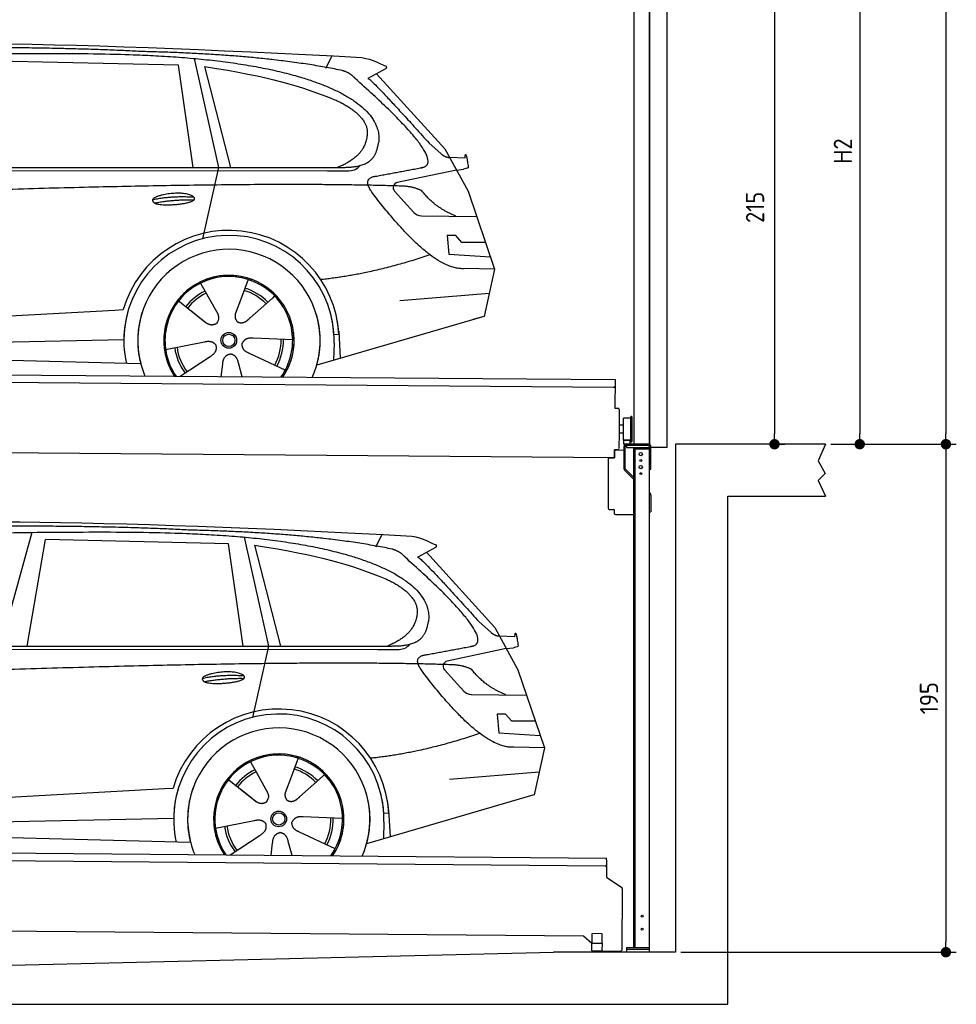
# Model space of a CAD drawing. Header units: millimetres. Extents: x -411 to 6777, y 0 to 6827.
# Tile 5 of 6: x 3183 to 6777, y 0 to 3780. Entities that reach past the tile are written whole.
import ezdxf

# ---------------------------------------------------------------- set-up
doc = ezdxf.new("R2010")
doc.units = ezdxf.units.MM
doc.layers.add('4', color=3, linetype='Continuous')
for name, color, linetype, lineweight in [('car', 10, 'Continuous', 25), ('Gebäude', 7, 'Continuous', 25), ('Plattform', 7, 'Continuous', 25), ('Ständer vorne', 7, 'Continuous', 25), ('Tor', 200, 'Continuous', 25)]:
    doc.layers.add(name, color=color, linetype=linetype, lineweight=lineweight)
doc.styles.get("Standard").update_dxf_attribs({"font": 'ISOCP.SHX'})
doc.dimstyles.new('GEN-ISO', dxfattribs={"dimscale": 20, "dimtxt": 3.5, "dimasz": 2, "dimexe": 2, "dimexo": 1, "dimgap": 1.5, "dimtad": 1, "dimdec": 1, "dimlfac": 0.1, "dimdsep": 46, "dimtxsty": 'STANDARD', "dimblk": 'PUNKT', "dimcen": 2, "dimclrd": 256, "dimclre": 256, "dimclrt": 2, "dimadec": 0, "dimazin": 0, "dimtp": 0.1, "dimtm": 0.1, "dimtfac": 0.71, "dimtdec": 1, "dimtmove": 2, "dimatfit": 3, "dimldrblk": 'PUNKT', "dimfxl": 2, "dimtolj": 1, "dimarcsym": 0})

# ---------------------------------------------------------------- blocks, each defined once
blk = doc.blocks.new('PUNKT')
at = {"layer": '4', "color": 0, "linetype": 'ByBlock'}
blk.add_line((-0.5, 0), (-1, 0), dxfattribs=at)
at = {"layer": '4', "color": 0, "linetype": 'ByBlock', "const_width": 0.5}
blk.add_lwpolyline([(-0.25, 0, 1), (0.25, 0, 1)], format="xyb", close=True, dxfattribs=at)
blk = doc.blocks.new('*D363')
at = {"layer": '4', "lineweight": -2, "transparency": 16777216}
for p, q in [((5720, 6000), (6776.9, 6000)), ((6736.9, 5960), (6736.9, 2190)), ((6295.4, 2150), (6776.9, 2150))]:
    blk.add_line(p, q, dxfattribs=at)
at = {"layer": 'Defpoints', "color": 0, "transparency": 16777216}
for p in [(5700, 6000), (6275.4, 2150), (6736.9, 2150)]:
    blk.add_point(p, dxfattribs=at)
at = {"layer": '4', "lineweight": -2, "transparency": 16777216, "xscale": 40, "yscale": 40, "zscale": 40}
for p, rotation in [((6736.9, 6000), 90), ((6736.9, 2150), 270)]:
    blk.add_blockref('PUNKT', p, dxfattribs=dict(at, rotation=rotation))
at = {"layer": '4', "color": 2, "transparency": 16777216, "insert": (6671.9, 4075), "char_height": 70, "attachment_point": 5, "rotation": 90}
blk.add_mtext('385', dxfattribs=at)
blk = doc.blocks.new('*D364')
at = {"layer": '4', "lineweight": -2, "transparency": 16777216}
for p, q in [((6295.4, 2150), (6776.9, 2150)), ((6736.9, 2110), (6736.9, 240)), ((5720, 200), (6776.9, 200))]:
    blk.add_line(p, q, dxfattribs=at)
at = {"layer": 'Defpoints', "color": 0, "transparency": 16777216}
for p in [(6275.4, 2150), (5700, 200), (6736.9, 200)]:
    blk.add_point(p, dxfattribs=at)
at = {"layer": '4', "lineweight": -2, "transparency": 16777216, "xscale": 40, "yscale": 40, "zscale": 40}
for p, rotation in [((6736.9, 2150), 90), ((6736.9, 200), 270)]:
    blk.add_blockref('PUNKT', p, dxfattribs=dict(at, rotation=rotation))
at = {"layer": '4', "color": 2, "transparency": 16777216, "insert": (6671.9, 1175), "char_height": 70, "attachment_point": 5, "rotation": 90}
blk.add_mtext('195', dxfattribs=at)
blk = doc.blocks.new('*D365')
at = {"layer": '4', "lineweight": -2, "transparency": 16777216}
for p, q in [((5920, 4400), (6446.5, 4400)), ((6406.5, 4360), (6406.5, 2190)), ((6295.4, 2150), (6446.5, 2150))]:
    blk.add_line(p, q, dxfattribs=at)
at = {"layer": 'Defpoints', "color": 0, "transparency": 16777216}
for p in [(5900, 4400), (6275.4, 2150), (6406.5, 2150)]:
    blk.add_point(p, dxfattribs=at)
at = {"layer": '4', "lineweight": -2, "transparency": 16777216, "xscale": 40, "yscale": 40, "zscale": 40}
for p, rotation in [((6406.5, 4400), 90), ((6406.5, 2150), 270)]:
    blk.add_blockref('PUNKT', p, dxfattribs=dict(at, rotation=rotation))
at = {"layer": '4', "color": 2, "transparency": 16777216, "insert": (6341.5, 3275), "char_height": 70, "attachment_point": 5, "rotation": 90}
blk.add_mtext('H2', dxfattribs=at)
blk = doc.blocks.new('*D367')
at = {"layer": '4', "lineweight": -2, "transparency": 16777216}
for p, q in [((5457.5, 4300), (6119.3, 4300)), ((6079.3, 4260), (6079.3, 2190)), ((6099.3, 2150), (6119.3, 2150))]:
    blk.add_line(p, q, dxfattribs=at)
at = {"layer": 'Defpoints', "color": 0, "transparency": 16777216}
for p in [(5437.5, 4300), (6079.3, 2150), (6079.3, 2150)]:
    blk.add_point(p, dxfattribs=at)
at = {"layer": '4', "lineweight": -2, "transparency": 16777216, "xscale": 40, "yscale": 40, "zscale": 40}
for p, rotation in [((6079.3, 4300), 90), ((6079.3, 2150), 270)]:
    blk.add_blockref('PUNKT', p, dxfattribs=dict(at, rotation=rotation))
at = {"layer": '4', "color": 2, "transparency": 16777216, "insert": (6004.7, 3059.2), "char_height": 70, "attachment_point": 5, "rotation": 90}
blk.add_mtext('215', dxfattribs=at)
blk = doc.blocks.new('UG Plattfrom Gl550')
at = {"layer": 'Plattform'}
for p, q in [((498.3, 603.8), (5435.1, 560.7)), ((5429.8, 530.7), (503, 573.7)), ((5434.9, 535.7), (5434.5, 488.2)), ((5435, 554.7), (5434.9, 535.7)), ((5435, 554.7), (5435.1, 560.7)), ((5434.5, 488.2), (5492.9, 448.7)), ((5495.1, 444.5), (5493, 208.2)), ((5347, 261.5), (621.4, 302.7)), ((5379.7, 235.2), (5380.1, 271.2)), ((5418.1, 270.8), (5380.1, 271.2)), ((5417.7, 234.8), (5418.1, 270.8)), ((5378.7, 233.7), (5347, 261.5)), ((5378.5, 205.2), (5378.7, 235.2)), ((5378.7, 235.2), (5418.7, 234.8)), ((5418.5, 204.8), (5418.7, 234.8)), ((5378.5, 205.2), (5418.5, 204.8)), ((5488, 203.2), (5414.8, 203.9))]:
    blk.add_line(p, q, dxfattribs=at)
for centre, radius, start, end in [((5429.9, 535.7), 5, 269.5, 359.5), ((5490.1, 444.5), 5, 359.5, 55.9134), ((5425.8, 243.8), 12, 227.6897, 228.0904), ((5414.9, 208.9), 5, 232.6301, 269.5), ((5488, 208.2), 5, 269.5, 359.5)]:
    blk.add_arc(centre, radius, start, end, dxfattribs=at)
blk = doc.blocks.new('Palette EG Gl550')
at = {"layer": 'Plattform'}
for p, q in [((429.5, 2437), (5467.3, 2398)), ((5462.1, 2368), (434.2, 2407)), ((5467.3, 2398), (5466.5, 2288)), ((5466.5, 2288), (5478.5, 2287.9)), ((5483.4, 2282.8), (5482.7, 2192.8)), ((5499.6, 2165.6), (5500.2, 2249.8)), ((5527.5, 2160.5), (5528.3, 2254.5)), ((5532.3, 2254.5), (5531.5, 2160.5)), ((5482.7, 2192.8), (5482.3, 2132.9)), ((5499.8, 2192.7), (5482.7, 2192.8)), ((5501.1, 2222.8), (5484.1, 2223)), ((5525.9, 2165), (5500.9, 2165)), ((5500.9, 2150), (5500.9, 2165)), ((5512.9, 2165), (5500.9, 2165)), ((5500.9, 2150), (5500.9, 2165)), ((5525.9, 2150), (5525.9, 2165)), ((5525.9, 2150), (5525.9, 2165)), ((5465, 2098), (341.7, 2137.7)), ((5465.2, 2128), (5465, 2098)), ((5465.2, 2128), (5477.2, 2127.9)), ((5477.2, 2127.9), (5465.2, 2128)), ((5500.9, 2150), (5525.9, 2150)), ((5525.9, 2150), (5500.9, 2150))]:
    blk.add_line(p, q, dxfattribs=at)
for centre, radius, start, end in [((5462.1, 2373), 5, 268.5823, 358.5607), ((5478.4, 2282.9), 5, 359.556, 89.556), ((5500.6, 2249.8), 0.4, 91.7323, 179.3444), ((5511.7, 1923.6), 326.8, 87.1739, 91.9438), ((5527.8, 2250.4), 0.4, 266.9623, 359.3444), ((5530.3, 2254.5), 2, 359.3444, 179.3444), ((5500, 2165.6), 0.4, 179.3444, 266.9565), ((5519.7, 3049.4), 884.4, 268.7196, 270.4008), ((5491.8, 3253.4), 1088.9, 271.795, 271.861), ((5527.2, 2164.6), 0.4, 359.556, 91.938), ((5529.5, 2160.5), 2, 179.3444, 359.3444), ((5477.3, 2132.9), 5, 269.556, 359.556)]:
    blk.add_arc(centre, radius, start, end, dxfattribs=at)
blk = doc.blocks.new('Car_EG')
at = {"layer": 'car'}
for p, q in [((3852.9, 3630.7), (3945.7, 3212.4)), ((4357.9, 3593.3), (4382.1, 3640.6)), ((3792.6, 3604.8), (3091, 3621.1)), ((3848.5, 3212.4), (3792.6, 3604.8)), ((3892.2, 3599.7), (3991.7, 3212.5)), ((4589.4, 3592.6), (4519, 3554.1)), ((4552.4, 3572.3), (4814.1, 3284)), ((4754, 3305.6), (4799.2, 3265.4)), ((4814.1, 3284), (4903.3, 3121)), ((4831.7, 3251.8), (4891.9, 3249.2)), ((1768.3, 3211.3), (4420.2, 3212.7)), ((1721.3, 3202.4), (4364.6, 3199.2)), ((3945.7, 3212.4), (3884.9, 2938.8)), ((4364.6, 3199.2), (4447.5, 3199.9)), ((4858.7, 3202.5), (4631.9, 3154.6)), ((4858.7, 3202.5), (4886.4, 3206.3)), ((4621.2, 3121.6), (4695.5, 3039.8)), ((4903.3, 3121), (5004.9, 2822.4)), ((4724.6, 3026.6), (4936.3, 3023.9)), ((4856.4, 2950.6), (4823.7, 2950.9)), ((4823.7, 2950.9), (4829.9, 2879.3)), ((4879.9, 2924.5), (4856.4, 2950.6)), ((4970.4, 2923.7), (4879.9, 2924.5)), ((4829.9, 2879.3), (4988.9, 2869.3)), ((5004.9, 2822.4), (4888, 2823.9)), ((5004.9, 2822.4), (4965.3, 2640.8)), ((3877.2, 2768.5), (3906.3, 2716.1)), ((4059.5, 2782.3), (4034, 2713.6)), ((4641.2, 2701.4), (4984.6, 2729.2)), ((3789.4, 2702.8), (3900.1, 2615.1)), ((3905, 2718.5), (3906.3, 2716.1)), ((3906.3, 2716.1), (3942.9, 2649.9)), ((4034, 2713.6), (4010.1, 2649)), ((4153.3, 2711.2), (4065.7, 2633.8)), ((4161.1, 2719.6), (4153.3, 2711.2)), ((1677.7, 2563), (3547.7, 2665.1)), ((3547.7, 2665.1), (3580.2, 2666.9)), ((3839.5, 2662.9), (3890.8, 2622.3)), ((4960.7, 2639.5), (4322.9, 2453.9)), ((4965.3, 2640.8), (4921.5, 2628.1)), ((4407.9, 2571.2), (4388.7, 2570.2)), ((4407.3, 2583.3), (4412.9, 2480.1)), ((1697, 2510.9), (3582.9, 2552.3)), ((3743, 2513.7), (3891.6, 2542.7)), ((4230.4, 2550.4), (4079.2, 2556.8)), ((4389.1, 2537.7), (4387.4, 2472.7)), ((1598.6, 2513.5), (3647.1, 2460.1)), ((4202.2, 2434.5), (4064.9, 2498.5)), ((3799.2, 2410.6), (3914.4, 2487.1)), ((3956.3, 2409.2), (3962.2, 2457.6)), ((4037, 2408.5), (4022.1, 2462.1))]:
    blk.add_line(p, q, dxfattribs=at)
for radius in [30.1, 23.6]:
    blk.add_circle((3985.4, 2548.7), radius, dxfattribs=at)
for centre, radius, start, end in [((4636, 3135.1), 20, 101.911, 222.2225), ((4725.1, 3066.6), 40, 222.2225, 269.2614), ((3985.9, 2548.2), 422.7, 3.1257, 163.6879), ((3985.9, 2548.2), 403.4, 3.1257, 179.4216), ((3985.9, 2548.2), 350, 344.3697, 194.5808), ((3985.9, 2548.2), 250, 325.66, 212.9259), ((3985.9, 2548.2), 250, 325.66, 212.9259), ((3985.9, 2548.2), 250, 40.5532, 137.1602), ((3985.4, 2548.7), 245, 41.4393, 188.2101), ((3985.4, 2548.7), 209.6, 115.7372, 141.8665), ((3985.4, 2548.7), 200.6, 115.5904, 141.8784), ((3985.4, 2548.7), 200.6, 44.5019, 73.0215), ((3985.4, 2548.7), 209.6, 44.3713, 72.8747), ((3985.4, 2548.7), 245, 0.4019, 44.2101), ((3985.9, 2548.2), 422.7, 163.4862, 163.6879), ((3985.9, 2548.2), 403.4, 162.7346, 179.4216), ((3985.9, 2548.2), 350, 160.1996, 194.5808), ((3985.9, 2548.2), 250, 152.2768, 213.34), ((3985.4, 2548.7), 245, 151.8272, 188.2101), ((3985.9, 2548.2), 350, 344.3697, 17.4023), ((3985.9, 2548.2), 403.4, 3.1257, 14.8673), ((3985.9, 2548.2), 422.7, 3.1257, 14.1157), ((3985.9, 2548.2), 403.4, 172.558, 192.5899), ((3985.9, 2548.2), 350, 171.6006, 202.9387), ((3985.9, 2548.2), 250, 168.6947, 213.34), ((3985.4, 2548.7), 245, 168.6088, 214.2758), ((3985.4, 2548.7), 245, 324.7242, 8.993), ((3985.9, 2548.2), 250, 325.66, 8.9072), ((3985.9, 2548.2), 350, 336.0613, 6.0012), ((3985.9, 2548.2), 403.4, 358.5068, 5.0439), ((3985.9, 2548.2), 422.7, 3.1257, 3.2156), ((3985.4, 2548.7), 200.6, 331.5904, 1.0215), ((3985.4, 2548.7), 209.6, 331.7372, 0.8747), ((3985.4, 2548.7), 209.6, 187.7372, 216.8747), ((3985.4, 2548.7), 200.6, 187.5904, 217.0215)]:
    blk.add_arc(centre, radius, start, end, dxfattribs=at)
for points, degree in [([(2151.2, 3649.7), (2438.8, 3711.3), (3323.8, 3698), (4495.8, 3634.7)], 3), ([(3646, 3657.4), (3297.8, 3676.8), (2681.9, 3672.1)], 2), ([(4420.9, 3584.4), (4120.4, 3647), (3646, 3657.4)], 2), ([(4495.8, 3634.7), (4542.5, 3625.3), (4551.4, 3617), (4588.7, 3601.2)], 3), ([(3892.2, 3599.7), (4146.3, 3560.8), (4259.5, 3525.1), (4392.3, 3472.4)], 3), ([(4589.4, 3592.6), (4591.1, 3594.2), (4591.8, 3597.3), (4591.2, 3600.1), (4588.7, 3601.2)], 4), ([(4470.3, 3553.5), (4452.4, 3575.4), (4420.9, 3584.4)], 2), ([(4732.1, 3213.2), (4821.6, 3241.2), (4470.3, 3553.5)], 2), ([(4519, 3554.1), (4526.8, 3558.3), (4754, 3305.6)], 2), ([(4392.3, 3472.4), (4506.4, 3420.4), (4516.5, 3355.2)], 2), ([(4516.5, 3355.2), (4521.3, 3260.7), (4403.6, 3212.7)], 2), ([(4420.2, 3212.7), (4470.3, 3212.7), (4543.3, 3217.4), (4551.5, 3264.2), (4560.1, 3307.3)], 4), ([(4799.2, 3265.4), (4807.5, 3258.1), (4820.7, 3250.3), (4829.8, 3250.3), (4831.7, 3251.8)], 4), ([(4891.9, 3249.2), (4893.5, 3288.1), (4904.1, 3213.8)], 2), ([(4447.5, 3199.9), (4466.8, 3200.5), (4481.6, 3209.5), (4488.9, 3219.7)], 3), ([(4519, 3232.3), (4519.1, 3232.4), (4519.1, 3232.4), (4519.2, 3232.4)], 3), ([(4904.1, 3213.8), (4904.4, 3210.1), (4898.8, 3208.4), (4886.4, 3206.3)], 3), ([(4537, 3114.2), (4493.2, 3172.9), (4553.2, 3179.5)], 2), ([(4638.8, 3141), (3762.4, 3169.4), (1329.3, 3057.2)], 2), ([(4726.5, 3122.6), (4689.3, 3141), (4638.8, 3141)], 2), ([(3692.9, 3088.9), (3768.5, 3105.1), (3851.9, 3098.6)], 2), ([(4888, 2823.9), (4762.3, 2816.8), (4537, 3114.2)], 2), ([(4857.1, 3024.9), (4771.7, 3060.8), (4726.5, 3122.6)], 2), ([(3700, 3076), (3774.1, 3089.9), (3852, 3088.5)], 2), ([(4756.6, 2876.5), (4531.2, 2801.1), (4338.2, 2781.7)], 2), ([(3891, 2622.3), (3914.3, 2600.4), (3937.6, 2613.8)], 2), ([(3891.6, 2542.7), (3922.3, 2551.4), (3936.9, 2528.8)], 2), ([(4064.9, 2498.5), (4034.9, 2509.5), (4036.4, 2536.3)], 2), ([(4079.2, 2556.8), (4047.4, 2560.8), (4036.4, 2536.3)], 2), ([(3914.4, 2487.1), (3942.4, 2502.5), (3936.9, 2528.8)], 2), ([(3962.2, 2457.6), (3963.4, 2489.5), (3989.4, 2496.4)], 2), ([(4022.1, 2462.1), (4016.1, 2493.5), (3989.4, 2496.4)], 2)]:
    blk.add_open_spline(points, degree=degree, dxfattribs=at)
for points, degree, knots in [([(2320.7, 3636), (2347.3, 3638), (2486.7, 3639.9), (3508.2, 3660), (4128.4, 3653.6), (4583.8, 3481), (4560.1, 3307.3)], 4, [0.0821318, 0.0821318, 0.0821318, 0.0821318, 0.0821318, 0.258851, 0.508851, 1, 1, 1, 1, 1]), ([(4553.2, 3179.5), (4720.1, 3210.6), (4722.9, 3211.2), (4731.3, 3213), (4732.1, 3213.2)], 1, [0.1611508, 0.1611508, 1, 1.0196119, 1.078724, 1.0847856, 1.0847856]), ([(3700, 3076), (3676.6, 3092.6), (3722.1, 3107.9), (3805, 3127.3), (3897.6, 3093.4), (3835.4, 3070.2), (3726.3, 3064), (3704.9, 3073), (3700, 3076)], 5, [0, 0, 0, 0, 0, 0, 0.300106, 0.500106, 0.700106, 1, 1, 1, 1, 1, 1]), ([(3942.9, 2649.9), (3944.5, 2645.8), (3945.5, 2641.8), (3945.8, 2637.9), (3946.5, 2629.3), (3943.7, 2621.3), (3937.6, 2613.8)], 3, [0.2167758, 0.2167758, 0.2167758, 0.2167758, 0.4600873, 0.4600873, 0.4600873, 1, 1, 1, 1]), ([(4010.1, 2649), (4009.5, 2645.8), (4009.3, 2642.8), (4009.3, 2639.9), (4009.7, 2637.1), (4010.4, 2631.3), (4012.5, 2626), (4016, 2621.4), (4020.9, 2618.4)], 4, [0.3191838, 0.3191838, 0.3191838, 0.3191838, 0.3191838, 0.5438253, 0.5438253, 0.5438253, 0.5438253, 1, 1, 1, 1, 1]), ([(4065.7, 2633.8), (4065.7, 2633.8), (4065.7, 2633.8), (4065.7, 2633.8), (4065.7, 2633.8), (4056.6, 2624.1), (4045.9, 2614.2), (4031.6, 2611.8), (4020.9, 2618.4)], 4, [-0.000003, -0.000003, -0.000003, -0.000003, -0.000003, 0, 0, 0, 0, 1, 1, 1, 1, 1])]:
    blk.add_open_spline(points, degree=degree, knots=knots, dxfattribs=at)
blk = doc.blocks.new('Car_147')
at = {"layer": 'car'}
for p, q in [((3229.2, 1811.5), (3109.9, 1374.6)), ((3211.6, 1374.7), (3282.4, 1783.8)), ((3983.9, 1767.5), (3282.4, 1783.8)), ((4044.3, 1793.4), (4137.1, 1375.1)), ((4549.3, 1756), (4573.5, 1803.3)), ((4039.9, 1375.1), (3983.9, 1767.5)), ((4083.5, 1762.4), (4183.1, 1375.2)), ((4780.8, 1755.3), (4710.3, 1716.8)), ((4743.8, 1735), (5005.5, 1446.7)), ((4945.4, 1468.3), (4990.6, 1428.1)), ((5005.5, 1446.7), (5094.6, 1283.7)), ((5023.1, 1414.5), (5083.3, 1411.9)), ((1912.6, 1365.1), (4556, 1361.9)), ((1959.6, 1374), (4611.6, 1375.4)), ((4137.1, 1375.1), (4076.2, 1101.5)), ((4556, 1361.9), (4638.8, 1362.6)), ((5050.1, 1365.2), (4823.2, 1317.3)), ((5050.1, 1365.2), (5077.8, 1369)), ((4812.5, 1284.3), (4886.8, 1202.4)), ((5094.6, 1283.7), (5196.3, 985.1)), ((4915.9, 1189.3), (5127.7, 1186.6)), ((5047.7, 1113.3), (5015.1, 1113.6)), ((5015.1, 1113.6), (5021.3, 1042)), ((5071.3, 1087.2), (5047.7, 1113.3)), ((5161.8, 1086.4), (5071.3, 1087.2)), ((5021.3, 1042), (5180.3, 1032)), ((5196.3, 985.1), (5079.4, 986.6)), ((5196.3, 985.1), (5156.7, 803.5)), ((4250.9, 945), (4225.3, 876.3)), ((4068.6, 931.2), (4097.7, 878.8)), ((4096.4, 881.2), (4097.7, 878.8)), ((4097.7, 878.8), (4134.2, 812.6)), ((4225.3, 876.3), (4201.5, 811.7)), ((4344.6, 873.9), (4257.1, 796.5)), ((4352.4, 882.3), (4344.6, 873.9)), ((4832.5, 864.1), (5175.9, 891.9)), ((3980.8, 865.5), (4091.4, 777.8)), ((1869, 725.7), (3739, 827.8)), ((3739, 827.8), (3771.5, 829.6)), ((4030.9, 825.6), (4082.1, 785)), ((5152, 802.2), (4514.3, 616.6)), ((5156.7, 803.5), (5112.9, 790.8)), ((4421.8, 713.1), (4270.5, 719.5)), ((4599.3, 733.9), (4580, 732.9)), ((4598.6, 746), (4604.3, 642.8)), ((1888.4, 673.6), (3774.2, 715)), ((3934.3, 676.4), (4082.9, 705.4)), ((4580.5, 700.4), (4578.8, 635.4)), ((1789.9, 676.2), (3838.5, 622.8)), ((3990.6, 573.3), (4105.7, 649.8)), ((4393.5, 597.2), (4256.3, 661.2)), ((4147.6, 571.9), (4153.6, 620.3)), ((4228.4, 571.2), (4213.4, 624.8))]:
    blk.add_line(p, q, dxfattribs=at)
for radius in [30.1, 23.6]:
    blk.add_circle((4176.8, 711.4), radius, dxfattribs=at)
for centre, radius, start, end in [((4827.3, 1297.8), 20, 101.911, 222.2225), ((4916.5, 1229.3), 40, 222.2225, 269.2614), ((4177.2, 710.9), 422.7, 3.1257, 163.6879), ((4177.2, 710.9), 403.4, 3.1257, 179.4216), ((4177.2, 710.9), 350, 344.3697, 194.5808), ((4177.2, 710.9), 250, 325.66, 212.9259), ((4177.2, 710.9), 250, 325.66, 212.9259), ((4176.8, 711.4), 245, 41.4393, 188.2101), ((4177.2, 710.9), 250, 40.5532, 137.1602), ((4176.8, 711.4), 209.6, 44.3713, 72.8747), ((4176.8, 711.4), 209.6, 115.7372, 141.8665), ((4176.8, 711.4), 200.6, 115.5904, 141.8784), ((4176.8, 711.4), 200.6, 44.5019, 73.0215), ((4176.8, 711.4), 245, 0.4019, 44.2101), ((4177.2, 710.9), 422.7, 163.4862, 163.6879), ((4177.2, 710.9), 403.4, 162.7346, 179.4216), ((4177.2, 710.9), 350, 160.1996, 194.5808), ((4177.2, 710.9), 250, 152.2768, 213.34), ((4176.8, 711.4), 245, 151.8272, 188.2101), ((4177.2, 710.9), 350, 344.3697, 17.4023), ((4177.2, 710.9), 403.4, 3.1257, 14.8673), ((4177.2, 710.9), 422.7, 3.1257, 14.1157), ((4177.2, 710.9), 403.4, 172.558, 192.5899), ((4177.2, 710.9), 350, 171.6006, 202.9387), ((4177.2, 710.9), 250, 168.6947, 213.34), ((4176.8, 711.4), 245, 168.6088, 214.2758), ((4176.8, 711.4), 245, 324.7242, 8.993), ((4177.2, 710.9), 250, 325.66, 8.9072), ((4177.2, 710.9), 350, 336.0613, 6.0012), ((4177.2, 710.9), 403.4, 358.5068, 5.0439), ((4177.2, 710.9), 422.7, 3.1257, 3.2156), ((4176.8, 711.4), 209.6, 187.7372, 216.8747), ((4176.8, 711.4), 200.6, 187.5904, 217.0215), ((4176.8, 711.4), 200.6, 331.5904, 1.0215), ((4176.8, 711.4), 209.6, 331.7372, 0.8747)]:
    blk.add_arc(centre, radius, start, end, dxfattribs=at)
for points, degree in [([(2342.5, 1812.4), (2630.1, 1874), (3515.1, 1860.7), (4687.1, 1797.4)], 3), ([(3837.4, 1820.1), (3489.2, 1839.5), (2873.2, 1834.8)], 2), ([(4612.3, 1747.1), (4311.7, 1809.7), (3837.4, 1820.1)], 2), ([(4687.1, 1797.4), (4733.9, 1788), (4742.7, 1779.7), (4780.1, 1763.9)], 3), ([(4083.5, 1762.4), (4337.6, 1723.5), (4450.8, 1687.8), (4583.6, 1635.1)], 3), ([(4661.7, 1716.2), (4643.8, 1738.1), (4612.3, 1747.1)], 2), ([(4780.8, 1755.3), (4782.4, 1756.9), (4783.1, 1760), (4782.6, 1762.8), (4780.1, 1763.9)], 4), ([(4923.5, 1375.9), (5012.9, 1403.9), (4661.7, 1716.2)], 2), ([(4710.3, 1716.8), (4718.2, 1721), (4945.4, 1468.3)], 2), ([(4583.6, 1635.1), (4697.7, 1583.1), (4707.9, 1517.9)], 2), ([(4707.9, 1517.9), (4712.6, 1423.4), (4594.9, 1375.4)], 2), ([(4611.6, 1375.4), (4661.6, 1375.4), (4734.7, 1380.1), (4742.8, 1426.9), (4751.5, 1470)], 4), ([(4990.6, 1428.1), (4998.8, 1420.7), (5012.1, 1413), (5021.2, 1413), (5023.1, 1414.5)], 4), ([(5083.3, 1411.9), (5084.8, 1450.8), (5095.5, 1376.5)], 2), ([(4638.8, 1362.6), (4658.1, 1363.2), (4672.9, 1372.2), (4680.2, 1382.4)], 3), ([(4710.3, 1395), (4710.4, 1395.1), (4710.5, 1395.1), (4710.6, 1395.1)], 3), ([(5095.5, 1376.5), (5095.7, 1372.8), (5090.2, 1371.1), (5077.8, 1368.9)], 3), ([(4728.4, 1276.9), (4684.6, 1335.6), (4744.6, 1342.2)], 2), ([(4830.2, 1303.7), (3953.8, 1332.1), (1520.6, 1219.9)], 2), ([(4917.9, 1285.3), (4880.6, 1303.7), (4830.2, 1303.7)], 2), ([(5048.4, 1187.6), (4963.1, 1223.5), (4917.9, 1285.3)], 2), ([(3884.3, 1251.6), (3959.8, 1267.8), (4043.3, 1261.3)], 2), ([(3891.3, 1238.7), (3965.5, 1252.6), (4043.4, 1251.2)], 2), ([(5079.4, 986.6), (4953.6, 979.5), (4728.4, 1276.9)], 2), ([(4947.9, 1039.2), (4722.5, 963.8), (4529.6, 944.4)], 2), ([(4082.4, 785), (4105.7, 763.1), (4129, 776.5)], 2), ([(4270.5, 719.5), (4238.8, 723.5), (4227.8, 699)], 2), ([(4082.9, 705.4), (4113.7, 714.1), (4128.3, 691.5)], 2), ([(4105.7, 649.8), (4133.7, 665.2), (4128.3, 691.5)], 2), ([(4256.3, 661.2), (4226.3, 672.2), (4227.8, 699)], 2), ([(4153.6, 620.3), (4154.8, 652.2), (4180.7, 659.1)], 2), ([(4213.4, 624.8), (4207.4, 656.2), (4180.7, 659.1)], 2)]:
    blk.add_open_spline(points, degree=degree, dxfattribs=at)
for points, degree, knots in [([(2512.1, 1798.7), (2538.6, 1800.7), (2678.1, 1802.6), (3699.5, 1822.7), (4319.8, 1816.3), (4775.2, 1643.7), (4751.5, 1470)], 4, [0.0821318, 0.0821318, 0.0821318, 0.0821318, 0.0821318, 0.258851, 0.508851, 1, 1, 1, 1, 1]), ([(4744.6, 1342.2), (4911.5, 1373.3), (4914.3, 1373.9), (4922.6, 1375.7), (4923.5, 1375.9)], 1, [0.1611508, 0.1611508, 1, 1.0196119, 1.078724, 1.0847856, 1.0847856]), ([(3891.3, 1238.7), (3867.9, 1255.3), (3913.5, 1270.6), (3996.3, 1290), (4089, 1256.1), (4026.8, 1232.9), (3917.6, 1226.7), (3896.2, 1235.7), (3891.3, 1238.7)], 5, [0, 0, 0, 0, 0, 0, 0.300106, 0.500106, 0.700106, 1, 1, 1, 1, 1, 1]), ([(4134.2, 812.6), (4135.9, 808.5), (4136.9, 804.5), (4137.2, 800.6), (4137.8, 792), (4135.1, 784), (4129, 776.5)], 3, [0.2167758, 0.2167758, 0.2167758, 0.2167758, 0.4600873, 0.4600873, 0.4600873, 1, 1, 1, 1]), ([(4201.5, 811.7), (4200.9, 808.5), (4200.6, 805.5), (4200.7, 802.6), (4201, 799.8), (4201.8, 794), (4203.8, 788.7), (4207.4, 784.1), (4212.3, 781.1)], 4, [0.3191838, 0.3191838, 0.3191838, 0.3191838, 0.3191838, 0.5438253, 0.5438253, 0.5438253, 0.5438253, 1, 1, 1, 1, 1]), ([(4257.1, 796.5), (4257.1, 796.5), (4257.1, 796.5), (4257.1, 796.5), (4257.1, 796.5), (4248, 786.8), (4237.3, 776.9), (4223, 774.5), (4212.3, 781.1)], 4, [-0.000003, -0.000003, -0.000003, -0.000003, -0.000003, 0, 0, 0, 0, 1, 1, 1, 1, 1])]:
    blk.add_open_spline(points, degree=degree, knots=knots, dxfattribs=at)
blk = doc.blocks.new('Ständer vorne ab 340')
at = {"layer": 'Ständer vorne'}
for p, q in [((5240, 5282), (5240, 4982)), ((5490, 5282), (5240, 5282)), ((5490, 5262), (5490, 5282)), ((5540, 5262), (5490, 5262)), ((5540, 5032), (5540, 5262)), ((5540.2, 5162), (5539.8, 5162)), ((5540, 5162), (5540, 2150)), ((5600, 5162), (5540, 5162)), ((5600, 2148.7), (5600, 5162)), ((5490, 4982), (5490, 5032)), ((5490, 5032), (5540, 5032)), ((5240, 4982), (5490, 4982)), ((5540, 4877.4), (5540, 4878.4)), ((5511.2, 2145), (5511.2, 2137)), ((5595.1, 2145), (5511.2, 2145)), ((5511.2, 2137), (5600, 2137)), ((5600, 2137), (5600, 2140))]:
    blk.add_line(p, q, dxfattribs=at)
blk = doc.blocks.new('Ständer_vorne_GT195')
at = {"layer": 'Ständer vorne'}
for p, q in [((5465, 2098), (5465.2, 2128)), ((5465.2, 2128), (5501, 2127.7)), ((5501, 2140), (5501, 2057.2)), ((5506.1, 2057.2), (5506.1, 2140)), ((5595, 2150), (5511, 2150)), ((5511, 2145), (5511, 2137)), ((5511, 2137), (5600, 2137)), ((5595.1, 2145), (5511.1, 2145)), ((5540, 218), (5540, 2137)), ((5540, 2132), (5600, 2132)), ((5545, 218), (5545, 2132)), ((5600, 200), (5600, 2140)), ((5605, 2054), (5605, 2140)), ((5441, 2098.2), (5441, 1905)), ((5441, 2098.2), (5465, 2098)), ((5510.3, 2043.9), (5504.1, 2050)), ((5507.6, 2053.7), (5512.7, 2048.6)), ((5510.3, 2043.9), (5539.8, 2015)), ((5512.7, 2048.6), (5540, 2021.8)), ((5600, 2054), (5605, 2054)), ((5600, 1964), (5602, 1962.1)), ((5605, 1954.9), (5605, 1890)), ((5446, 1900), (5461.5, 1900)), ((5464, 1897.5), (5464, 1885)), ((5600, 1890), (5605, 1890)), ((5469, 1880), (5540, 1880)), ((5511, 218), (5600, 218)), ((5511, 218), (5511, 200)), ((5600, 210), (5511, 210)), ((5600, 200), (5511, 200))]:
    blk.add_line(p, q, dxfattribs=at)
for centre, radius in [((5566, 2112), 6.5), ((5566, 2087), 3.7), ((5566, 2062), 6.5), ((5566, 2037), 3.7), ((5571.4, 338), 3.7), ((5571.4, 288), 3.7)]:
    blk.add_circle(centre, radius, dxfattribs=at)
for centre, radius, start, end in [((5511.1, 2139.9), 10.1, 90.1445, 179.6512), ((5511.1, 2140), 5, 90, 180), ((5595, 2140), 10, 0, 90), ((5595, 2140), 5, 0, 90), ((5511.1, 2057.2), 10.1, 180, 225.5525), ((5511.1, 2057.2), 5, 179.6711, 225.5525), ((5595, 1954.9), 10, 0, 45.8814), ((5446, 1905), 5, 180, 270), ((5461.5, 1897.5), 2.5, 0, 90), ((5469, 1885), 5, 180, 270)]:
    blk.add_arc(centre, radius, start, end, dxfattribs=at)
blk = doc.blocks.new('Tor ab 370 Gebäude')
at = {"layer": 'Tor'}
for p, q in [((5465.6, 5514.5), (5465.6, 5813)), ((5465.6, 5813), (5668, 5813)), ((5668, 2137), (5668, 5813)), ((5557, 5514.5), (5465.6, 5514.5)), ((5557, 5514.5), (5557, 5213)), ((5562, 5207.1), (5600, 5207)), ((5600, 5042), (5600, 5207)), ((5600, 5042), (5590, 5042)), ((5600, 5042), (5600, 2137)), ((5600, 2137), (5600, 5042)), ((5668, 2137), (5600, 2137))]:
    blk.add_line(p, q, dxfattribs=at)
blk.add_arc((5563, 5213), 6, 180, 260.4059, dxfattribs=at)
blk = doc.blocks.new('Gebäude_385_GT195')
at = {"layer": 'Gebäude'}
for p, q in [((6275.4, 2150), (5700, 2150)), ((5700, 2150), (5700, 200)), ((6275.4, 2150), (6246.4, 2085.9)), ((6246.4, 2085.9), (6274.3, 2038)), ((6274.3, 2038), (6246.4, 2011)), ((6246.4, 2011), (6275.4, 1950)), ((5900, 0), (5900, 1950)), ((5900, 1950), (6275.4, 1950)), ((3000, 146.1), (5231.6, 200)), ((5700, 200), (5231.6, 200)), ((0, 0), (5900, 0))]:
    blk.add_line(p, q, dxfattribs=at)

msp = doc.modelspace()

# ---------------------------------------------------------------- block references
for name in ['Car_EG', 'Car_147']:
    msp.add_blockref(name, (0, 0))
at = {"layer": 'Gebäude'}
msp.add_blockref('Gebäude_385_GT195', (0, 0), dxfattribs=at)
at = {"layer": 'Plattform'}
for name in ['Palette EG Gl550', 'UG Plattfrom Gl550']:
    msp.add_blockref(name, (0, 0), dxfattribs=at)
at = {"layer": 'Ständer vorne'}
for name in ['Ständer vorne ab 340', 'Ständer_vorne_GT195']:
    msp.add_blockref(name, (0, 0), dxfattribs=at)
at = {"layer": 'Tor', "linetype": 'ByBlock'}
msp.add_blockref('Tor ab 370 Gebäude', (0, 0), dxfattribs=at)

# ---------------------------------------------------------------- dimensions: what is measured, and where the dimension line sits
at = {"layer": '4'}
for base, p1, p2, override, picture, middle in [((6736.86, 2150), (5700, 6000), (6275.45, 2150), {"dimdec": 0, "dimtdec": 3, "dimtolj": 0}, '*D363', (6671.86, 4075)), ((6736.86, 200), (6275.45, 2150), (5700, 200), {"dimtdec": 3, "dimtolj": 0}, '*D364', (6671.86, 1175))]:
    dim = msp.add_linear_dim(base=base, p1=p1, p2=p2, angle=90, dimstyle='GEN-ISO', override=override, dxfattribs=at)
    dim.commit()
    dim.dimension.update_dxf_attribs({"geometry": picture, "text_midpoint": middle})
dim = msp.add_linear_dim(base=(6406.55, 2150), p1=(5900, 4400), p2=(6275.45, 2150), angle=90, text='H2', dimstyle='GEN-ISO', override={"dimdec": 0, "dimtdec": 3, "dimtolj": 0}, dxfattribs=at)
dim.commit()
dim.dimension.update_dxf_attribs({"geometry": '*D365', "text_midpoint": (6341.54, 3275)})
dim = msp.add_linear_dim(base=(6079.31, 2150), p1=(5437.5, 4299.97), p2=(6079.31, 2150), angle=90, dimstyle='GEN-ISO', override={"dimtdec": 3, "dimtolj": 0}, dxfattribs=at)
dim.commit()
dim.dimension.update_dxf_attribs({"geometry": '*D367', "text_midpoint": (6004.71, 3059.23), "dimtype": 160})

doc.saveas('drawing.dxf')
